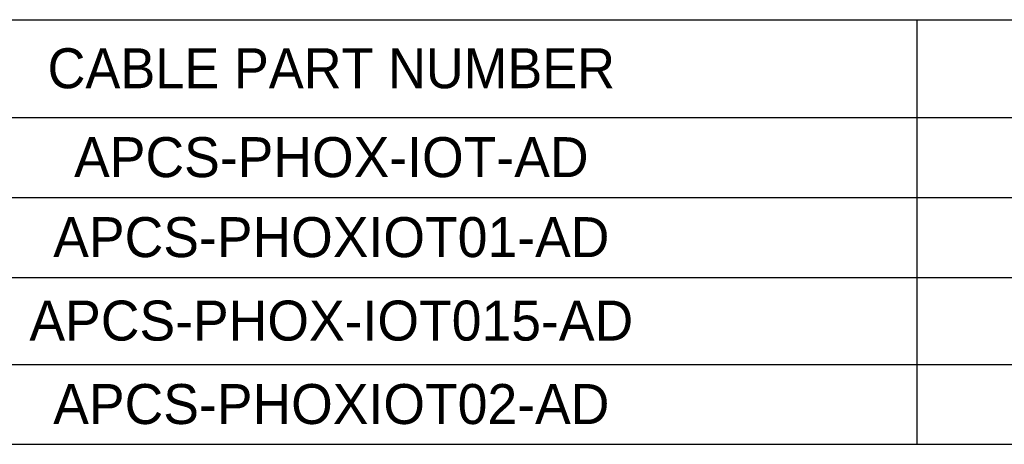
# Model space of a CAD drawing. Header units: inches. Extents: x 0 to 814, y 0 to 621.
# Tile 39 of 41: x 554 to 643, y 410 to 448. Entities that reach past the tile are written whole.
import ezdxf

# ---------------------------------------------------------------- set-up
doc = ezdxf.new("R2010")
doc.units = ezdxf.units.IN
doc.header["$LTSCALE"] = 10
doc.header["$MEASUREMENT"] = 0

# ---------------------------------------------------------------- blocks, each defined once
blk = doc.blocks.new('*T33')
at = {"color": 0, "linetype": 'ByBlock', "lineweight": -2}
for p, q in [((0, 0), (207.629, 0)), ((0, 0), (0, -38.224)), ((105.315, 0), (105.315, -38.224)), ((158.604, 0), (158.604, -38.224)), ((207.629, 0), (207.629, -38.224)), ((0, -8.8), (207.629, -8.8)), ((0, -16), (207.629, -16)), ((0, -23.2), (207.629, -23.2)), ((0, -31.024), (207.629, -31.024)), ((0, -38.224), (207.629, -38.224))]:
    blk.add_line(p, q, dxfattribs=at)
at = {"color": 0, "lineweight": 15, "char_height": 3.6, "attachment_point": 5}
for s, insert, width in [('{\\fGulim|b0|i0|c0|p50;CABLE PART NUMBER}', (52.657, -4.4), 102.91458), ("{\\fGulim|b0|i0|c0|p0;LENGTH 'L'(m)}", (131.959, -4.4), 50.88976), ("{\\fGulim|b0|i0|c0|p0;LENGTH 'L'(ft)}", (183.116, -4.4), 46.6242), ('APCS-PHOX-IOT-AD', (52.657, -12.4), 102.91458), ('0.5m', (131.959, -12.4), 50.88976), ('1.6ft', (183.116, -12.4), 46.6242), ('APCS-PHOXIOT01-AD', (52.657, -19.6), 102.91458), ('1m', (131.959, -19.6), 50.88976), ('3.2ft', (183.116, -19.6), 46.6242), ('APCS-PHOX-IOT015-AD', (52.657, -27.112), 102.91458), ('4.9ft', (183.116, -27.112), 46.6242), ('1.5m', (131.959, -27.112), 50.88976), ('APCS-PHOXIOT02-AD', (52.657, -34.624), 102.91458), ('2.0m', (131.959, -34.624), 50.88976), ('6.5ft', (183.116, -34.624), 46.6242)]:
    blk.add_mtext(s, dxfattribs=dict(at, insert=insert, width=width))

msp = doc.modelspace()

# ---------------------------------------------------------------- block references
msp.add_blockref('*T33', (529.342, 448.006))

doc.saveas('drawing.dxf')
